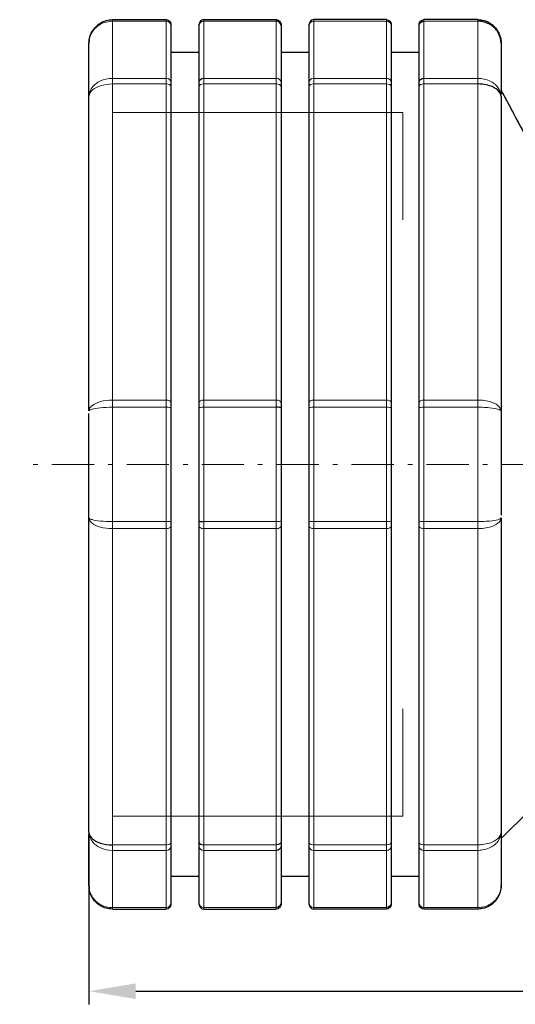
# Model space of a CAD drawing. Header units: millimetres. Extents: x 18 to 610, y -123 to 280.
# Tile 70 of 87: x 329 to 382, y 64 to 169. Entities that reach past the tile are written whole.
import ezdxf

# ---------------------------------------------------------------- set-up
doc = ezdxf.new("R2010")
doc.units = ezdxf.units.MM
doc.linetypes.add('CENTER', pattern=[8, 4.5, -1.5, 0.5, -1.5])
doc.linetypes.add('SOLID', pattern=[0])
doc.styles.add('Arial', font='Arial.ttf', dxfattribs={"height": 5})
doc.dimstyles.get("Standard").update_dxf_attribs({"dimtxt": 5, "dimasz": 5, "dimexe": 0.18, "dimexo": 0.0625, "dimgap": 0.09, "dimtad": 0, "dimtih": 1, "dimtoh": 1, "dimdec": 4, "dimzin": 0, "dimdsep": 46, "dimtxsty": 'Arial', "dimcen": 0.09, "dimadec": 0, "dimazin": 0, "dimtfac": 1, "dimtdec": 4, "dimtofl": 0, "dimtmove": 0, "dimatfit": 3, "dimfxl": 0, "dimtolj": 1, "dimtzin": 0, "dimarcsym": 0})

# ---------------------------------------------------------------- blocks, each defined once
blk = doc.blocks.new('*D9')
at = {"color": 0, "lineweight": -2}
for p, q in [((336.44, 82.49), (336.44, 64.11)), ((564.94, 82.49), (564.94, 64.11)), ((341.44, 65.51), (559.94, 65.51))]:
    blk.add_line(p, q, dxfattribs=at)
at = {"color": 0}
for points in [[(341.44, 66.35), (341.44, 64.68), (336.44, 65.51)], [(559.94, 64.68), (559.94, 66.35), (564.94, 65.51)]]:
    blk.add_solid(points, dxfattribs=at)
at = {"layer": 'Defpoints', "color": 0}
for p in [(336.44, 82.49), (564.94, 82.49), (564.94, 65.51)]:
    blk.add_point(p, dxfattribs=at)
at = {"color": 0, "lineweight": 9, "insert": (428.76, 70.57), "char_height": 5, "attachment_point": 5, "style": 'Arial'}
blk.add_mtext('\\A1;228.5', dxfattribs=at)
blk = doc.blocks.new('BlockOfViews_5')
at = {"linetype": 'SOLID', "lineweight": 30}
for p, q in [((338.94, 169.29, 14.98), (344.69, 169.29, 14.98)), ((345.19, 168.79, 15.07), (345.19, 168.78, 15.08)), ((348.69, 169.29, 14.98), (356.44, 169.29, 14.98)), ((356.94, 168.79, 15.07), (356.94, 168.78, 15.08)), ((368.19, 169.29, 14.98), (360.44, 169.29, 14.98)), ((368.69, 168.79, 15.07), (368.69, 168.78, 15.08)), ((377.94, 169.29, 14.98), (372.19, 169.29, 14.98)), ((336.44, 166.79, 14.88), (336.44, 166.79, 14.88)), ((336.45, 167.02, 14.93), (336.46, 167.12, 15.01)), ((336.45, 167.02, 14.93), (336.45, 167.03, 14.89)), ((336.45, 167.03, 14.89), (336.45, 167.02, 14.93)), ((336.45, 166.99, 14.92), (336.45, 167.02, 14.93)), ((380.43, 167.02, 14.89), (380.43, 167.03, 14.89)), ((380.43, 167.03, 14.89), (380.43, 167.02, 14.89)), ((380.43, 166.99, 14.89), (380.43, 167.02, 14.89)), ((380.43, 167.02, 14.89), (380.43, 166.99, 14.89)), ((380.44, 166.79, 14.88), (380.44, 166.79, 14.88)), ((348.19, 165.79, -4.51), (345.19, 165.79, -4.51)), ((359.94, 165.79, -4.51), (356.94, 165.79, -4.51)), ((371.69, 165.79, -4.51), (368.69, 165.79, -4.51)), ((345.19, 162.17, 26.45), (345.19, 128.4, 45.94)), ((348.19, 128.4, 45.94), (348.19, 162.17, 26.45)), ((356.94, 162.17, 26.45), (356.94, 128.4, 45.94)), ((359.94, 128.4, 45.94), (359.94, 162.17, 26.45)), ((368.69, 162.17, 26.45), (368.69, 128.4, 45.94)), ((371.69, 128.4, 45.94), (371.69, 162.17, 26.45)), ((336.44, 127.49, 44.16), (336.44, 161.08, 24.77)), ((380.44, 161.08, 24.77), (380.44, 127.49, 44.16)), ((336.44, 82.49, 24.77), (336.44, 116.08, 44.16)), ((380.44, 116.08, 44.16), (380.44, 82.49, 24.77)), ((345.19, 115.17, 45.94), (345.19, 81.4, 26.45)), ((348.19, 81.4, 26.45), (348.19, 115.17, 45.94)), ((356.94, 115.17, 45.94), (356.94, 81.4, 26.45)), ((359.94, 81.4, 26.45), (359.94, 115.17, 45.94)), ((368.69, 115.17, 45.94), (368.69, 81.4, 26.45)), ((371.69, 81.4, 26.45), (371.69, 115.17, 45.94)), ((380.44, 81.81, -3.18), (383.43, 84.79, -4.51)), ((336.44, 76.78, 14.88), (336.44, 76.79, 14.88)), ((345.19, 77.81, -3.06), (348.19, 77.81, -3.06)), ((356.94, 77.81, -3.06), (359.94, 77.81, -3.06)), ((368.69, 77.81, -3.06), (371.69, 77.81, -3.06)), ((380.44, 76.79, 14.88), (380.44, 76.78, 14.88)), ((336.45, 76.55, 14.93), (336.45, 76.58, 14.92)), ((336.46, 76.45, 15.01), (336.45, 76.55, 14.93)), ((336.45, 76.54, 14.89), (336.45, 76.55, 14.93)), ((336.45, 76.55, 14.93), (336.45, 76.54, 14.89)), ((380.43, 76.58, 14.92), (380.43, 76.55, 14.93)), ((380.43, 76.55, 14.93), (380.43, 76.58, 14.92)), ((380.43, 76.54, 14.89), (380.43, 76.55, 14.93)), ((380.43, 76.55, 14.93), (380.43, 76.54, 14.89)), ((348.19, 74.79, 15.08), (348.19, 74.76, 15.19)), ((348.19, 74.78, 15.07), (348.19, 74.79, 15.08)), ((348.19, 74.76, 15.19), (348.19, 74.71, 14.98)), ((359.94, 74.79, 15.08), (359.94, 74.76, 15.19)), ((359.94, 74.78, 15.07), (359.94, 74.79, 15.08)), ((359.94, 74.76, 15.19), (359.94, 74.71, 14.98)), ((371.69, 74.78, 15.07), (371.69, 74.79, 15.08)), ((338.94, 74.29, 14.98), (344.69, 74.29, 14.98)), ((348.69, 74.29, 14.98), (356.44, 74.29, 14.98)), ((368.19, 74.29, 14.98), (360.44, 74.29, 14.98)), ((377.94, 74.29, 14.98), (372.19, 74.29, 14.98))]:
    blk.add_line(p, q, dxfattribs=at)
at = {"color": 196, "linetype": 'SOLID', "lineweight": 9}
for p, q in [((338.94, 169.12, 15.77), (344.69, 169.12, 15.77)), ((348.69, 169.12, 15.77), (356.44, 169.12, 15.77)), ((368.19, 169.12, 15.77), (360.44, 169.12, 15.77)), ((377.94, 169.12, 15.77), (372.19, 169.12, 15.77)), ((338.94, 163.02, 26.35), (344.69, 163.02, 26.35)), ((348.69, 163.02, 26.35), (356.44, 163.02, 26.35)), ((368.19, 163.02, 26.35), (360.44, 163.02, 26.35)), ((377.94, 163.02, 26.35), (372.19, 163.02, 26.35)), ((338.94, 162.42, 26.88), (338.94, 128.65, 46.37)), ((338.94, 162.42, 26.88), (344.69, 162.42, 26.88)), ((344.69, 128.65, 46.37), (344.69, 162.42, 26.88)), ((348.69, 162.42, 26.88), (348.69, 128.65, 46.37)), ((348.69, 162.42, 26.88), (356.44, 162.42, 26.88)), ((356.44, 128.65, 46.37), (356.44, 162.42, 26.88)), ((368.19, 162.42, 26.88), (360.44, 162.42, 26.88)), ((360.44, 162.42, 26.88), (360.44, 128.65, 46.37)), ((368.19, 128.65, 46.37), (368.19, 162.42, 26.88)), ((377.94, 162.42, 26.88), (372.19, 162.42, 26.88)), ((372.19, 162.42, 26.88), (372.19, 128.65, 46.37)), ((377.94, 128.65, 46.37), (377.94, 162.42, 26.88)), ((338.94, 128.65, 46.37), (344.69, 128.65, 46.37)), ((348.69, 128.65, 46.37), (356.44, 128.65, 46.37)), ((368.19, 128.65, 46.37), (360.44, 128.65, 46.37)), ((377.94, 128.65, 46.37), (372.19, 128.65, 46.37)), ((338.94, 127.89, 46.63), (344.69, 127.89, 46.63)), ((348.69, 127.89, 46.63), (356.44, 127.89, 46.63)), ((368.19, 127.89, 46.63), (360.44, 127.89, 46.63)), ((377.94, 127.89, 46.63), (372.19, 127.89, 46.63)), ((338.94, 115.68, 46.63), (344.69, 115.68, 46.63)), ((338.94, 114.92, 46.37), (338.94, 81.15, 26.88)), ((338.94, 114.92, 46.37), (344.69, 114.92, 46.37)), ((344.69, 81.15, 26.88), (344.69, 114.92, 46.37)), ((348.69, 115.68, 46.63), (356.44, 115.68, 46.63)), ((348.69, 114.92, 46.37), (348.69, 81.15, 26.88)), ((348.69, 114.92, 46.37), (356.44, 114.92, 46.37)), ((356.44, 81.15, 26.88), (356.44, 114.92, 46.37)), ((368.19, 115.68, 46.63), (360.44, 115.68, 46.63)), ((368.19, 114.92, 46.37), (360.44, 114.92, 46.37)), ((360.44, 114.92, 46.37), (360.44, 81.15, 26.88)), ((368.19, 81.15, 26.88), (368.19, 114.92, 46.37)), ((377.94, 115.68, 46.63), (372.19, 115.68, 46.63)), ((372.19, 114.92, 46.37), (372.19, 81.15, 26.88)), ((377.94, 114.92, 46.37), (372.19, 114.92, 46.37)), ((377.94, 81.15, 26.88), (377.94, 114.92, 46.37)), ((338.94, 81.15, 26.88), (344.69, 81.15, 26.88)), ((348.69, 81.15, 26.88), (356.44, 81.15, 26.88)), ((368.19, 81.15, 26.88), (360.44, 81.15, 26.88)), ((377.94, 81.15, 26.88), (372.19, 81.15, 26.88)), ((338.94, 80.55, 26.35), (344.69, 80.55, 26.35)), ((348.69, 80.55, 26.35), (356.44, 80.55, 26.35)), ((368.19, 80.55, 26.35), (360.44, 80.55, 26.35)), ((377.94, 80.55, 26.35), (372.19, 80.55, 26.35)), ((338.94, 74.45, 15.77), (344.69, 74.45, 15.77)), ((348.69, 74.45, 15.77), (356.44, 74.45, 15.77)), ((368.19, 74.45, 15.77), (360.44, 74.45, 15.77)), ((377.94, 74.45, 15.77), (372.19, 74.45, 15.77))]:
    blk.add_line(p, q, dxfattribs=at)
at = {"linetype": 'SOLID', "lineweight": 9}
for p, q in [((338.94, 159.38, 30.88), (369.94, 159.38, 30.88)), ((369.94, 159.38, 30.88), (369.94, 147.91, 30.88)), ((369.94, 95.68, 30.88), (369.94, 84.2, 30.88)), ((338.94, 84.2, 30.88), (369.94, 84.2, 30.88))]:
    blk.add_line(p, q, dxfattribs=at)
at = {"color": 6, "linetype": 'CENTER', "lineweight": 9}
blk.add_lwpolyline([(568.98, 121.79), (329.04, 121.79)], dxfattribs=at)
at = {"linetype": 'SOLID', "lineweight": 30}
for points in [[(345.19, 168.78, 15.08), (345.19, 168.81, 15.19), (345.18, 168.86, 14.98)], [(356.94, 168.78, 15.08), (356.94, 168.81, 15.19), (356.93, 168.86, 14.98)], [(368.69, 168.78, 15.08), (368.69, 168.81, 15.19), (368.68, 168.86, 14.98)], [(380.42, 167.07, 14.99), (380.43, 167.02, 14.93), (380.43, 166.99, 14.92)], [(371.69, 74.79, 15.08), (371.69, 74.76, 15.19), (371.69, 74.71, 14.98)]]:
    blk.add_polyline3d(points, dxfattribs=at)
at = {"color": 196, "linetype": 'SOLID', "lineweight": 9, "extrusion": (1, 0, 0)}
for centre, radius, start, end in [((167.29, 14.98, 338.94), 2, 0, 23.1918), ((121.79, -4.51, 338.94), 51.5, 23.1918, 36.8082), ((167.29, 14.98, 348.69), 2, 360, 23.1918), ((121.79, -4.51, 348.69), 51.5, 23.1918, 36.8082), ((167.29, 14.98, 360.44), 2, 360, 23.1918), ((121.79, -4.51, 360.44), 51.5, 23.1918, 36.8082), ((167.29, 14.98, 372.19), 2, 360, 23.1918), ((121.79, -4.51, 372.19), 51.5, 23.1918, 36.8082), ((161.42, 25.15, 348.69), 2, 36.8082, 60), ((161.42, 25.15, 360.44), 2, 36.8082, 60), ((161.42, 25.15, 372.19), 2, 36.8082, 60), ((127.65, 44.64, 348.69), 2, 60, 83.1918), ((127.65, 44.64, 360.44), 2, 60, 83.1918), ((127.65, 44.64, 372.19), 2, 60, 83.1918), ((121.79, -4.51, 338.94), 51.5, 83.1918, 96.8082), ((121.79, -4.51, 348.69), 51.5, 83.1918, 96.8082), ((121.79, -4.51, 360.44), 51.5, 83.1918, 96.8082), ((121.79, -4.51, 372.19), 51.5, 83.1918, 96.8082), ((115.92, 44.64, 348.69), 2, 96.8082, 120), ((115.92, 44.64, 360.44), 2, 96.8082, 120), ((115.92, 44.64, 372.19), 2, 96.8082, 120), ((82.15, 25.15, 348.69), 2, 120, 143.1918), ((82.15, 25.15, 360.44), 2, 120, 143.1918), ((82.15, 25.15, 372.19), 2, 120, 143.1918), ((121.79, -4.51, 338.94), 51.5, 143.1918, 156.8082), ((121.79, -4.51, 348.69), 51.5, 143.1918, 156.8082), ((121.79, -4.51, 360.44), 51.5, 143.1918, 156.8082), ((121.79, -4.51, 372.19), 51.5, 143.1918, 156.8082), ((76.29, 14.98, 338.94), 2, 156.8082, 180), ((76.29, 14.98, 348.69), 2, 156.8082, 180), ((76.29, 14.98, 360.44), 2, 156.8082, 180), ((76.29, 14.98, 372.19), 2, 156.8082, 180)]:
    blk.add_arc(centre, radius, start, end, dxfattribs=at)
at = {"linetype": 'SOLID', "lineweight": 30, "extrusion": (0, 0, -1)}
for centre, start, end in [((-344.69, 168.79, -14.98), 90, 180), ((-344.69, 74.79, -14.98), 180, 270), ((-356.44, 74.79, -14.98), 180, 270)]:
    blk.add_arc(centre, 0.5, start, end, dxfattribs=at)
at = {"color": 196, "linetype": 'SOLID', "lineweight": 9, "extrusion": (-1, 0, 0)}
for centre, radius, start, end in [((-167.29, 14.98, -344.69), 2, 156.8082, 180), ((-121.79, -4.51, -344.69), 51.5, 143.1918, 156.8082), ((-167.29, 14.98, -356.44), 2, 156.8082, 180), ((-121.79, -4.51, -356.44), 51.5, 143.1918, 156.8082), ((-167.29, 14.98, -368.19), 2, 156.8082, 180), ((-121.79, -4.51, -368.19), 51.5, 143.1918, 156.8082), ((-167.29, 14.98, -377.94), 2, 156.8082, 180), ((-121.79, -4.51, -377.94), 51.5, 143.1918, 156.8082), ((-161.42, 25.15, -344.69), 2, 120, 143.1918), ((-161.42, 25.15, -356.44), 2, 120, 143.1918), ((-161.42, 25.15, -368.19), 2, 120, 143.1918), ((-127.65, 44.64, -344.69), 2, 96.8082, 120), ((-127.65, 44.64, -356.44), 2, 96.8082, 120), ((-127.65, 44.64, -368.19), 2, 96.8082, 120), ((-121.79, -4.51, -344.69), 51.5, 83.1918, 96.8082), ((-121.79, -4.51, -356.44), 51.5, 83.1918, 96.8082), ((-121.79, -4.51, -368.19), 51.5, 83.1918, 96.8082), ((-121.79, -4.51, -377.94), 51.5, 83.1918, 96.8082), ((-115.92, 44.64, -344.69), 2, 60, 83.1918), ((-115.92, 44.64, -356.44), 2, 60, 83.1918), ((-115.92, 44.64, -368.19), 2, 60, 83.1918), ((-82.15, 25.15, -344.69), 2, 36.8082, 60), ((-82.15, 25.15, -356.44), 2, 36.8082, 60), ((-82.15, 25.15, -368.19), 2, 36.8082, 60), ((-82.15, 25.15, -377.94), 2, 36.8082, 60), ((-121.79, -4.51, -344.69), 51.5, 23.1918, 36.8082), ((-121.79, -4.51, -356.44), 51.5, 23.1918, 36.8082), ((-121.79, -4.51, -368.19), 51.5, 23.1918, 36.8082), ((-121.79, -4.51, -377.94), 51.5, 23.1918, 36.8082), ((-76.29, 14.98, -344.69), 2, 360, 23.1918), ((-76.29, 14.98, -356.44), 2, 0, 23.1918), ((-76.29, 14.98, -368.19), 2, 360, 23.1918), ((-76.29, 14.98, -377.94), 2, 0, 23.1918)]:
    blk.add_arc(centre, radius, start, end, dxfattribs=at)
at = {"color": 196, "linetype": 'SOLID', "lineweight": 9, "extrusion": (0, 0.39381, -0.919192)}
for centre in [(-344.69, 161.17, 52.11), (-368.19, 161.17, 52.11)]:
    blk.add_arc(centre, 0.5, 90, 180, dxfattribs=at)
at = {"linetype": 'SOLID', "lineweight": 30, "extrusion": (1, 0, 0)}
for centre, radius, start, end in [((167.29, 14.98, 345.19), 1.5, 0, 23.1918), ((121.79, -4.51, 345.19), 51, 23.1918, 36.8082), ((167.29, 14.98, 356.94), 1.5, 360, 23.1918), ((121.79, -4.51, 356.94), 51, 23.1918, 36.8082), ((167.29, 14.98, 368.69), 1.5, 360, 23.1918), ((121.79, -4.51, 368.69), 51, 23.1918, 36.8082), ((121.79, -4.51, 380.44), 49, 23.3114, 36.1905), ((161.42, 25.15, 345.19), 1.5, 36.8082, 60), ((161.42, 25.15, 356.94), 1.5, 36.8082, 60), ((161.42, 25.15, 368.69), 1.5, 36.8082, 60), ((121.79, -4.51, 380.44), 49, 36.6667, 36.6886), ((127.65, 44.64, 345.19), 1.5, 60, 83.1918), ((127.65, 44.64, 356.94), 1.5, 60, 83.1918), ((127.65, 44.64, 368.69), 1.5, 60, 83.1918), ((121.79, -4.51, 345.19), 51, 83.1918, 96.8082), ((121.79, -4.51, 356.94), 51, 83.1918, 96.8082), ((121.79, -4.51, 368.69), 51, 83.1918, 96.8082), ((121.79, -4.51, 380.44), 49, 83.3114, 96.3664), ((115.92, 44.64, 345.19), 1.5, 96.8082, 120), ((115.92, 44.64, 356.94), 1.5, 96.8082, 120), ((115.92, 44.64, 368.69), 1.5, 96.8082, 120), ((121.79, -4.51, 380.44), 49, 143.3114, 156.6886), ((82.15, 25.15, 345.19), 1.5, 120, 143.1918), ((82.15, 25.15, 356.94), 1.5, 120, 143.1918), ((82.15, 25.15, 368.69), 1.5, 120, 129.5959), ((82.15, 25.15, 368.69), 1.5, 131.5958, 143.1918), ((121.79, -4.51, 345.19), 51, 143.1918, 156.8082), ((121.79, -4.51, 356.94), 51, 143.1918, 156.8082), ((121.79, -4.51, 368.69), 51, 143.1918, 156.8082), ((76.29, 14.98, 345.19), 1.5, 156.8082, 180), ((76.29, 14.98, 356.94), 1.5, 156.8082, 180), ((76.29, 14.98, 368.69), 1.5, 156.8082, 180)]:
    blk.add_arc(centre, radius, start, end, dxfattribs=at)
at = {"linetype": 'SOLID', "lineweight": 30}
for centre, start, end in [((348.69, 168.79, 14.98), 90, 180), ((360.44, 168.79, 14.98), 90, 180), ((348.69, 74.79, 14.98), 180, 270), ((360.44, 74.79, 14.98), 180, 270)]:
    blk.add_arc(centre, 0.5, start, end, dxfattribs=at)
at = {"color": 196, "linetype": 'SOLID', "lineweight": 9, "extrusion": (0, -0.39381, 0.919192)}
for centre in [(348.69, 161.17, -52.11), (360.44, 161.17, -52.11)]:
    blk.add_arc(centre, 0.5, 90, 180, dxfattribs=at)
at = {"linetype": 'SOLID', "lineweight": 30, "extrusion": (-1, 0, 0)}
for centre, radius, start, end in [((-167.29, 14.98, -348.19), 1.5, 156.8082, 180), ((-121.79, -4.51, -348.19), 51, 143.1918, 156.8082), ((-167.29, 14.98, -359.94), 1.5, 156.8082, 180), ((-121.79, -4.51, -359.94), 51, 143.1918, 156.8082), ((-167.29, 14.98, -371.69), 1.5, 156.8082, 180), ((-121.79, -4.51, -371.69), 51, 143.1918, 156.8082), ((-121.79, -4.51, -336.44), 49, 143.3114, 156.6886), ((-161.42, 25.15, -348.19), 1.5, 120, 143.1918), ((-161.42, 25.15, -359.94), 1.5, 120, 143.1918), ((-161.42, 25.15, -371.69), 1.5, 120, 143.1918), ((-127.65, 44.64, -348.19), 1.5, 96.8082, 120), ((-127.65, 44.64, -359.94), 1.5, 96.8082, 120), ((-127.65, 44.64, -371.69), 1.5, 96.8082, 120), ((-121.79, -4.51, -348.19), 51, 83.1918, 96.8082), ((-121.79, -4.51, -359.94), 51, 83.1918, 96.8082), ((-121.79, -4.51, -371.69), 51, 83.1918, 96.8082), ((-121.79, -4.51, -336.44), 49, 83.3114, 96.3664), ((-115.92, 44.64, -348.19), 1.5, 60, 83.1918), ((-115.92, 44.64, -359.94), 1.5, 60, 83.1918), ((-115.92, 44.64, -371.69), 1.5, 60, 83.1918), ((-121.79, -4.51, -336.44), 49, 36.6667, 36.6886), ((-121.79, -4.51, -336.44), 49, 23.3114, 36.1905), ((-82.15, 25.15, -348.19), 1.5, 36.8082, 60), ((-82.15, 25.15, -359.94), 1.5, 36.8082, 60), ((-82.15, 25.15, -371.69), 1.5, 36.8082, 60), ((-121.79, -4.51, -348.19), 51, 23.1918, 36.8082), ((-121.79, -4.51, -359.94), 51, 23.1918, 36.8082), ((-121.79, -4.51, -371.69), 51, 23.1918, 36.8082), ((-76.29, 14.98, -348.19), 1.5, 360, 23.1918), ((-76.29, 14.98, -359.94), 1.5, 360, 23.1918), ((-76.29, 14.98, -371.69), 1.5, 360, 23.1918)]:
    blk.add_arc(centre, radius, start, end, dxfattribs=at)
at = {"linetype": 'SOLID', "lineweight": 30, "extrusion": (0, -2.13163e-14, -1)}
for centre, start, end in [((-356.44, 168.79, -14.98), 90, 180), ((-368.19, 168.79, -14.98), 90, 180), ((-372.19, 168.79, -14.98), 0, 90)]:
    blk.add_arc(centre, 0.5, start, end, dxfattribs=at)
at = {"linetype": 'SOLID', "lineweight": 30, "extrusion": (0, -0.39381, 0.919192)}
blk.add_arc((356.44, 161.17, -52.11), 0.5, 0, 90, dxfattribs=at)
at = {"linetype": 'SOLID', "lineweight": 30, "extrusion": (0, 0.39381, -0.919192)}
blk.add_arc((-372.19, 161.17, 52.11), 0.5, 0, 90, dxfattribs=at)
at = {"color": 196, "linetype": 'SOLID', "lineweight": 9, "extrusion": (1, 6.14206e-14, 9.58131e-14)}
blk.add_arc((161.42, 25.15, 338.94), 2, 36.8082, 60, dxfattribs=at)
at = {"color": 196, "linetype": 'SOLID', "lineweight": 9, "extrusion": (0, 0.599139, -0.800645)}
for centre in [(-344.69, 145.81, 76.58), (-368.19, 145.81, 76.58)]:
    blk.add_arc(centre, 0.5, 90, 180, dxfattribs=at)
at = {"linetype": 'SOLID', "lineweight": 30, "extrusion": (0, 0.599139, -0.800645)}
for centre in [(-348.69, 145.81, 76.58), (-372.19, 145.81, 76.58)]:
    blk.add_arc(centre, 0.5, 0, 90, dxfattribs=at)
at = {"color": 196, "linetype": 'SOLID', "lineweight": 9, "extrusion": (0, -0.599139, 0.800645)}
for centre, start, end in [((356.44, 145.81, -76.58), 0, 90), ((360.44, 145.81, -76.58), 90, 180)]:
    blk.add_arc(centre, 0.5, start, end, dxfattribs=at)
at = {"color": 196, "linetype": 'SOLID', "lineweight": 9, "extrusion": (-1, 2.16203e-14, -2.88917e-14)}
blk.add_arc((-161.42, 25.15, -377.94), 2, 120, 143.1918, dxfattribs=at)
at = {"color": 196, "linetype": 'SOLID', "lineweight": 9, "extrusion": (0, 0.866025, -0.5)}
for centre, start, end in [((-344.69, 103.99, 127.22), 90, 180), ((-348.69, 103.99, 127.22), 0, 90), ((-368.19, 103.99, 127.22), 90, 180), ((-348.69, 103.99, 88.23), 0, 90), ((-368.19, 103.99, 88.23), 90, 180)]:
    blk.add_arc(centre, 0.5, start, end, dxfattribs=at)
at = {"color": 196, "linetype": 'SOLID', "lineweight": 9, "extrusion": (0, -0.866025, 0.5)}
for centre, start, end in [((356.44, 103.99, -127.22), 0, 90), ((360.44, 103.99, -127.22), 90, 180), ((372.19, 103.99, -127.22), 90, 180), ((344.69, 103.99, -88.23), 0, 90), ((356.44, 103.99, -88.23), 0, 90), ((360.44, 103.99, -88.23), 90, 180), ((372.19, 103.99, -88.23), 90, 180)]:
    blk.add_arc(centre, 0.5, start, end, dxfattribs=at)
at = {"linetype": 'SOLID', "lineweight": 30, "extrusion": (0.054926, -0.102449, 0.993221)}
blk.add_arc((411.23, -37.41, 1.74), 0.5, 0, 16.8783, dxfattribs=at)
at = {"color": 196, "linetype": 'SOLID', "lineweight": 9, "extrusion": (1, -1.79156e-14, 2.13891e-15)}
blk.add_arc((127.65, 44.64, 338.94), 2, 60, 83.1918, dxfattribs=at)
at = {"color": 196, "linetype": 'SOLID', "lineweight": 9, "extrusion": (-1, 4.53961e-14, 8.04509e-14)}
blk.add_arc((-127.65, 44.64, -377.94), 2, 96.8082, 120, dxfattribs=at)
at = {"color": 196, "linetype": 'SOLID', "lineweight": 9, "extrusion": (0, -0.992948, 0.118547)}
for centre, start, end in [((344.69, 60.96, -121.46), 0, 90), ((360.44, 60.96, -121.46), 90, 180), ((372.19, 60.96, -121.46), 90, 180)]:
    blk.add_arc(centre, 0.5, start, end, dxfattribs=at)
at = {"color": 196, "linetype": 'SOLID', "lineweight": 9, "extrusion": (0, 0.992948, -0.118547)}
for centre, start, end in [((-348.69, 60.96, 121.46), 0, 90), ((-368.19, 60.96, 121.46), 90, 180)]:
    blk.add_arc(centre, 0.5, start, end, dxfattribs=at)
at = {"linetype": 'SOLID', "lineweight": 30, "extrusion": (0, -0.992948, 0.118547)}
blk.add_arc((356.44, 60.96, -121.46), 0.5, 0, 90, dxfattribs=at)
at = {"color": 196, "linetype": 'SOLID', "lineweight": 9, "extrusion": (0, -0.992948, -0.118547)}
for centre, start, end in [((344.69, 32.08, -120.39), 0, 90), ((356.44, 32.08, -120.39), 0, 90), ((360.44, 32.08, -120.39), 90, 180), ((372.19, 32.08, -120.39), 90, 180)]:
    blk.add_arc(centre, 0.5, start, end, dxfattribs=at)
at = {"linetype": 'SOLID', "lineweight": 30, "extrusion": (0, 0.992948, 0.118547)}
blk.add_arc((-348.69, 32.08, 120.39), 0.5, 0, 90, dxfattribs=at)
at = {"color": 196, "linetype": 'SOLID', "lineweight": 9, "extrusion": (0, 0.992948, 0.118547)}
blk.add_arc((-368.19, 32.08, 120.39), 0.5, 90, 180, dxfattribs=at)
at = {"color": 196, "linetype": 'SOLID', "lineweight": 9, "extrusion": (1, 1.79156e-14, 2.13891e-15)}
blk.add_arc((115.92, 44.64, 338.94), 2, 96.8082, 120, dxfattribs=at)
at = {"color": 196, "linetype": 'SOLID', "lineweight": 9, "extrusion": (0, -0.866025, -0.5)}
for centre, start, end in [((344.69, -17.8, -122.71), 0, 90), ((356.44, -17.8, -122.71), 0, 90), ((360.44, -17.8, -122.71), 90, 180), ((372.19, -17.8, -122.71), 90, 180), ((344.69, -17.8, -83.72), 0, 90), ((360.44, -17.8, -83.72), 90, 180)]:
    blk.add_arc(centre, 0.5, start, end, dxfattribs=at)
at = {"color": 196, "linetype": 'SOLID', "lineweight": 9, "extrusion": (-3.07674e-15, 0.866025, 0.5)}
blk.add_arc((-348.69, -17.8, 122.71), 0.5, 0, 90, dxfattribs=at)
at = {"color": 196, "linetype": 'SOLID', "lineweight": 9, "extrusion": (1.2307e-14, 0.866025, 0.5)}
blk.add_arc((-368.19, -17.8, 122.71), 0.5, 90, 180, dxfattribs=at)
at = {"color": 196, "linetype": 'SOLID', "lineweight": 9, "extrusion": (-1, 1.79156e-14, 2.13891e-15)}
blk.add_arc((-115.92, 44.64, -377.94), 2, 60, 83.1918, dxfattribs=at)
at = {"color": 196, "linetype": 'SOLID', "lineweight": 9, "extrusion": (1, 6.85947e-14, -5.06479e-14)}
blk.add_arc((82.15, 25.15, 338.94), 2, 120, 143.1918, dxfattribs=at)
at = {"linetype": 'SOLID', "lineweight": 30, "extrusion": (0, 0.866025, 0.5)}
blk.add_arc((-348.69, -17.8, 83.72), 0.5, 0, 90, dxfattribs=at)
at = {"linetype": 'SOLID', "lineweight": 30, "extrusion": (3.17193e-14, -0.866025, -0.5)}
blk.add_arc((356.44, -17.8, -83.72), 0.5, 0, 90, dxfattribs=at)
at = {"color": 196, "linetype": 'SOLID', "lineweight": 9, "extrusion": (0, 0.866025, 0.5)}
blk.add_arc((-368.19, -17.8, 83.72), 0.5, 90, 180, dxfattribs=at)
at = {"color": 196, "linetype": 'SOLID', "lineweight": 9, "extrusion": (-1.2307e-14, -0.866025, -0.5)}
blk.add_arc((372.19, -17.8, -83.72), 0.5, 90, 180, dxfattribs=at)
at = {"color": 196, "linetype": 'SOLID', "lineweight": 9, "extrusion": (0, -0.599139, -0.800645)}
for centre, start, end in [((344.69, -49.21, -69.36), 0, 90), ((360.44, -49.21, -69.36), 90, 180), ((372.19, -49.21, -69.36), 90, 180)]:
    blk.add_arc(centre, 0.5, start, end, dxfattribs=at)
at = {"color": 196, "linetype": 'SOLID', "lineweight": 9, "extrusion": (0, 0.599139, 0.800645)}
for centre, start, end in [((-348.69, -49.21, 69.36), 0, 90), ((-368.19, -49.21, 69.36), 90, 180)]:
    blk.add_arc(centre, 0.5, start, end, dxfattribs=at)
at = {"linetype": 'SOLID', "lineweight": 30, "extrusion": (0, -0.599139, -0.800645)}
blk.add_arc((356.44, -49.21, -69.36), 0.5, 0, 90, dxfattribs=at)
at = {"color": 196, "linetype": 'SOLID', "lineweight": 9, "extrusion": (0, -0.39381, -0.919192)}
for centre, start, end in [((344.69, -62.72, -43.81), 0, 90), ((360.44, -62.72, -43.81), 90, 180), ((372.19, -62.72, -43.81), 90, 180)]:
    blk.add_arc(centre, 0.5, start, end, dxfattribs=at)
at = {"color": 196, "linetype": 'SOLID', "lineweight": 9, "extrusion": (0, 0.39381, 0.919192)}
blk.add_arc((-348.69, -62.72, 43.81), 0.5, 0, 90, dxfattribs=at)
at = {"linetype": 'SOLID', "lineweight": 30, "extrusion": (0, -0.39381, -0.919192)}
for centre in [(356.44, -62.72, -43.81), (368.19, -62.72, -43.81)]:
    blk.add_arc(centre, 0.5, 0, 90, dxfattribs=at)
at = {"linetype": 'SOLID', "lineweight": 30, "extrusion": (0, 1.42109e-14, -1)}
blk.add_arc((-368.19, 74.79, -14.98), 0.5, 180, 270, dxfattribs=at)
at = {"linetype": 'SOLID', "lineweight": 30, "extrusion": (0, 2.13163e-14, -1)}
blk.add_arc((-372.19, 74.79, -14.98), 0.5, 270, 0, dxfattribs=at)
at = {"linetype": 'SOLID', "lineweight": 30}
for points, knots in [([(336.44, 166.79, 14.88), (336.44, 166.95, 14.89), (336.45, 167.12, 14.89), (336.54, 167.54, 14.91), (336.63, 167.79, 14.92), (336.98, 168.39, 14.95), (337.29, 168.71, 14.96), (338.04, 169.16, 14.98), (338.49, 169.29, 14.98), (338.94, 169.29, 14.98)], [-0.0022168, -0.0022168, -0.0022168, -0.0022168, 0.0990225, 0.0990225, 0.2610052, 0.2610052, 0.5201777, 0.5201777, 0.7874492, 0.7874492, 0.7874492, 0.7874492]), ([(377.94, 169.29, 14.98), (378.11, 169.29, 14.98), (378.28, 169.27, 14.98), (378.71, 169.18, 14.98), (378.96, 169.08, 14.98), (379.57, 168.73, 14.96), (379.89, 168.41, 14.95), (380.32, 167.66, 14.92), (380.44, 167.23, 14.9), (380.44, 166.79, 14.88), (380.44, 166.79, 14.88), (380.44, 166.79, 14.88)], [0, 0, 0, 0, 0.1012392, 0.1012392, 0.263222, 0.263222, 0.5223944, 0.5223944, 0.7874489, 0.7874489, 0.789666, 0.789666, 0.789666, 0.789666]), ([(380.44, 166.79, 14.88), (380.44, 166.79, 14.88), (380.44, 166.79, 14.88), (380.44, 167.2, 15.04), (380.32, 167.6, 15.19), (379.89, 168.31, 15.46), (379.57, 168.6, 15.57), (378.96, 168.93, 15.7), (378.71, 169.02, 15.73), (378.28, 169.11, 15.77), (378.11, 169.12, 15.77), (377.94, 169.12, 15.77)], [-0.789666, -0.789666, -0.789666, -0.789666, -0.7874489, -0.7874489, -0.5223944, -0.5223944, -0.263222, -0.263222, -0.1012392, -0.1012392, 0, 0, 0, 0]), ([(380.44, 161.08, 24.77), (380.44, 161.08, 24.77), (380.44, 161.09, 24.78), (380.43, 161.32, 25.15), (380.32, 161.55, 25.51), (379.89, 161.95, 26.14), (379.57, 162.12, 26.41), (378.96, 162.31, 26.71), (378.71, 162.36, 26.79), (378.28, 162.41, 26.86), (378.11, 162.42, 26.88), (377.94, 162.42, 26.88)], [-0.0041209, -0.0041209, -0.0041209, -0.0041209, 0, 0, 0.2631539, 0.2631539, 0.5223296, 0.5223296, 0.6843143, 0.6843143, 0.7855548, 0.7855548, 0.7855548, 0.7855548]), ([(380.44, 161.78, -4.51), (380.44, 161.78, -4.51), (380.44, 161.78, -4.52), (380.44, 161.77, -4.6), (380.44, 161.77, -4.67), (380.45, 161.76, -4.75)], [-0.0128412, -0.0128412, -0.0128412, -0.0128412, 0, 0, 0.2247878, 0.2247878, 0.2247878, 0.2247878]), ([(380.52, 161.62, -2.62), (380.52, 161.63, -2.7), (380.52, 161.63, -2.78), (380.5, 161.65, -2.99), (380.5, 161.67, -3.12), (380.48, 161.7, -3.45), (380.47, 161.72, -3.66), (380.45, 161.75, -4.08), (380.45, 161.76, -4.29), (380.44, 161.78, -4.5), (380.44, 161.78, -4.51), (380.44, 161.78, -4.51)], [24.402036, 24.402036, 24.402036, 24.402036, 24.645758, 24.645758, 25.035714, 25.035714, 25.659643, 25.659643, 26.290229, 26.290229, 26.30307, 26.30307, 26.30307, 26.30307]), ([(386.19, 151.05, 13.15), (385.44, 152.45, 12.29), (384.75, 153.74, 11.31), (382.97, 157.06, 8.27), (382.05, 158.77, 5.96), (381.04, 160.65, 1.9), (380.77, 161.16, 0.28), (380.58, 161.52, -1.79), (380.55, 161.57, -2.2), (380.52, 161.62, -2.62)], [-0.9431502, -0.9431502, -0.9431502, -0.9431502, -0.7426446, -0.7426446, -0.3742007, -0.3742007, -0.1439234, -0.1439234, -0.0868526, -0.0868526, -0.0868526, -0.0868526]), ([(336.44, 82.49, 24.77), (336.44, 82.4, 24.91), (336.45, 82.32, 25.05), (336.54, 82.09, 25.4), (336.63, 81.95, 25.62), (336.98, 81.63, 26.13), (337.29, 81.46, 26.39), (338.04, 81.22, 26.78), (338.49, 81.15, 26.88), (338.94, 81.15, 26.88)], [-0.0021548, -0.0021548, -0.0021548, -0.0021548, 0.0990844, 0.0990844, 0.2610671, 0.2610671, 0.5202395, 0.5202395, 0.7875109, 0.7875109, 0.7875109, 0.7875109]), ([(338.94, 74.29, 14.98), (338.49, 74.29, 14.98), (338.04, 74.41, 14.98), (337.29, 74.86, 14.96), (336.98, 75.18, 14.95), (336.63, 75.78, 14.92), (336.54, 76.03, 14.91), (336.45, 76.45, 14.89), (336.44, 76.62, 14.89), (336.44, 76.79, 14.88)], [0, 0, 0, 0, 0.2672752, 0.2672752, 0.5264511, 0.5264511, 0.6884361, 0.6884361, 0.7896767, 0.7896767, 0.7896767, 0.7896767]), ([(380.44, 76.79, 14.88), (380.44, 76.78, 14.88), (380.44, 76.77, 14.88), (380.43, 76.34, 14.9), (380.32, 75.91, 14.92), (379.89, 75.16, 14.95), (379.57, 74.85, 14.96), (378.96, 74.49, 14.98), (378.71, 74.39, 14.98), (378.28, 74.3, 14.98), (378.11, 74.29, 14.98), (377.94, 74.29, 14.98)], [-0.0043026, -0.0043026, -0.0043026, -0.0043026, 0, 0, 0.2629726, 0.2629726, 0.5221486, 0.5221486, 0.6841335, 0.6841335, 0.7853741, 0.7853741, 0.7853741, 0.7853741]), ([(380.43, 76.56, 14.97), (380.43, 76.63, 14.94), (380.44, 76.7, 14.91), (380.44, 76.77, 14.89), (380.44, 76.78, 14.88), (380.44, 76.79, 14.88)], [-0.04498209, -0.04498209, -0.04498209, -0.04498209, 0, 0, 0.00430255, 0.00430255, 0.00430255, 0.00430255])]:
    blk.add_open_spline(points, degree=3, knots=knots, dxfattribs=at)
at = {"color": 196, "linetype": 'SOLID', "lineweight": 9}
for points, knots in [([(338.94, 169.12, 15.77), (338.49, 169.12, 15.77), (338.04, 169.01, 15.73), (337.29, 168.59, 15.57), (336.98, 168.29, 15.46), (336.63, 167.72, 15.24), (336.54, 167.49, 15.15), (336.48, 167.21, 15.04), (336.47, 167.17, 15.03), (336.46, 167.12, 15.01)], [-0.7874492, -0.7874492, -0.7874492, -0.7874492, -0.5201777, -0.5201777, -0.2610052, -0.2610052, -0.0990225, -0.0990225, -0.0718155, -0.0718155, -0.0718155, -0.0718155]), ([(336.44, 161.08, 24.77), (336.44, 161.21, 24.87), (336.45, 161.34, 24.97), (336.54, 161.66, 25.24), (336.63, 161.86, 25.4), (336.98, 162.33, 25.78), (337.29, 162.57, 25.98), (338.04, 162.92, 26.27), (338.49, 163.02, 26.35), (338.94, 163.02, 26.35)], [-0.7896757, -0.7896757, -0.7896757, -0.7896757, -0.6884353, -0.6884353, -0.5264505, -0.5264505, -0.2672749, -0.2672749, 0, 0, 0, 0]), ([(377.94, 163.02, 26.35), (378.11, 163.02, 26.35), (378.28, 163.01, 26.33), (378.71, 162.94, 26.28), (378.96, 162.86, 26.22), (379.57, 162.58, 25.99), (379.89, 162.34, 25.79), (380.32, 161.76, 25.32), (380.43, 161.43, 25.05), (380.44, 161.09, 24.77), (380.44, 161.08, 24.77), (380.44, 161.08, 24.77)], [-0.7855548, -0.7855548, -0.7855548, -0.7855548, -0.6843143, -0.6843143, -0.5223296, -0.5223296, -0.2631539, -0.2631539, 0, 0, 0.0041209, 0.0041209, 0.0041209, 0.0041209]), ([(338.94, 162.42, 26.88), (338.49, 162.42, 26.88), (338.04, 162.35, 26.78), (337.29, 162.11, 26.39), (336.98, 161.94, 26.13), (336.63, 161.62, 25.62), (336.54, 161.48, 25.4), (336.45, 161.26, 25.05), (336.44, 161.17, 24.91), (336.44, 161.08, 24.77)], [0, 0, 0, 0, 0.2672749, 0.2672749, 0.5264505, 0.5264505, 0.6884353, 0.6884353, 0.7896757, 0.7896757, 0.7896757, 0.7896757]), ([(380.44, 161.73, -2.6), (380.46, 161.69, -2.18), (380.49, 161.63, -1.77), (380.68, 161.28, 0.32), (380.96, 160.76, 1.96), (381.97, 158.87, 6.05), (382.88, 157.15, 8.39), (384.66, 153.82, 11.47), (385.35, 152.52, 12.46), (386.1, 151.12, 13.33)], [0.0868526, 0.0868526, 0.0868526, 0.0868526, 0.1439234, 0.1439234, 0.3742007, 0.3742007, 0.7426446, 0.7426446, 0.9431502, 0.9431502, 0.9431502, 0.9431502]), ([(336.44, 127.49, 44.16), (336.44, 127.57, 44.3), (336.45, 127.65, 44.45), (336.54, 127.84, 44.82), (336.63, 127.96, 45.05), (336.98, 128.24, 45.58), (337.29, 128.39, 45.86), (338.04, 128.6, 46.26), (338.49, 128.65, 46.37), (338.94, 128.65, 46.37)], [-0.002007, -0.002007, -0.002007, -0.002007, 0.0992321, 0.0992321, 0.2612146, 0.2612146, 0.5203867, 0.5203867, 0.7876579, 0.7876579, 0.7876579, 0.7876579]), ([(377.94, 128.65, 46.37), (378.11, 128.65, 46.37), (378.28, 128.65, 46.36), (378.71, 128.6, 46.28), (378.96, 128.56, 46.19), (379.57, 128.39, 45.88), (379.89, 128.25, 45.6), (380.32, 127.9, 44.93), (380.44, 127.7, 44.55), (380.44, 127.5, 44.16), (380.44, 127.49, 44.16), (380.44, 127.49, 44.16)], [0, 0, 0, 0, 0.1012391, 0.1012391, 0.2632216, 0.2632216, 0.5223937, 0.5223937, 0.7876577, 0.7876577, 0.7896649, 0.7896649, 0.7896649, 0.7896649]), ([(338.94, 127.89, 46.63), (338.49, 127.89, 46.63), (338.04, 127.87, 46.51), (337.29, 127.8, 46.06), (336.98, 127.75, 45.75), (336.63, 127.65, 45.15), (336.54, 127.61, 44.9), (336.45, 127.54, 44.48), (336.44, 127.52, 44.32), (336.44, 127.49, 44.16)], [-0.7876579, -0.7876579, -0.7876579, -0.7876579, -0.5203867, -0.5203867, -0.2612146, -0.2612146, -0.0992321, -0.0992321, 0.002007, 0.002007, 0.002007, 0.002007]), ([(380.44, 127.49, 44.16), (380.44, 127.49, 44.16), (380.44, 127.49, 44.16), (380.44, 127.56, 44.59), (380.32, 127.63, 45.02), (379.89, 127.75, 45.76), (379.57, 127.8, 46.07), (378.96, 127.86, 46.42), (378.71, 127.87, 46.52), (378.28, 127.89, 46.61), (378.11, 127.89, 46.63), (377.94, 127.89, 46.63)], [-0.7896649, -0.7896649, -0.7896649, -0.7896649, -0.7876577, -0.7876577, -0.5223937, -0.5223937, -0.2632216, -0.2632216, -0.1012391, -0.1012391, 0, 0, 0, 0]), ([(338.94, 114.92, 46.37), (338.49, 114.92, 46.37), (338.04, 114.97, 46.26), (337.29, 115.18, 45.86), (336.98, 115.33, 45.58), (336.63, 115.61, 45.05), (336.54, 115.73, 44.82), (336.45, 115.92, 44.45), (336.44, 116, 44.3), (336.44, 116.08, 44.16)], [0, 0, 0, 0, 0.2672747, 0.2672747, 0.5264502, 0.5264502, 0.6884348, 0.6884348, 0.7896753, 0.7896753, 0.7896753, 0.7896753]), ([(336.44, 116.08, 44.16), (336.44, 116.05, 44.32), (336.45, 116.03, 44.48), (336.54, 115.96, 44.9), (336.63, 115.92, 45.15), (336.98, 115.82, 45.75), (337.29, 115.77, 46.06), (338.04, 115.7, 46.51), (338.49, 115.68, 46.63), (338.94, 115.68, 46.63)], [-0.7896753, -0.7896753, -0.7896753, -0.7896753, -0.6884348, -0.6884348, -0.5264502, -0.5264502, -0.2672747, -0.2672747, 0, 0, 0, 0]), ([(380.44, 116.08, 44.16), (380.44, 116.08, 44.16), (380.44, 116.07, 44.17), (380.43, 115.87, 44.56), (380.32, 115.67, 44.94), (379.89, 115.32, 45.6), (379.57, 115.18, 45.88), (378.96, 115.01, 46.19), (378.71, 114.97, 46.28), (378.28, 114.93, 46.36), (378.11, 114.92, 46.37), (377.94, 114.92, 46.37)], [-0.0040255, -0.0040255, -0.0040255, -0.0040255, 0, 0, 0.2632492, 0.2632492, 0.5224246, 0.5224246, 0.6844093, 0.6844093, 0.7856497, 0.7856497, 0.7856497, 0.7856497]), ([(377.94, 115.68, 46.63), (378.11, 115.68, 46.63), (378.28, 115.68, 46.61), (378.71, 115.7, 46.52), (378.96, 115.71, 46.42), (379.57, 115.77, 46.07), (379.89, 115.82, 45.76), (380.32, 115.94, 45.02), (380.43, 116.01, 44.6), (380.44, 116.08, 44.17), (380.44, 116.08, 44.16), (380.44, 116.08, 44.16)], [-0.7856497, -0.7856497, -0.7856497, -0.7856497, -0.6844093, -0.6844093, -0.5224246, -0.5224246, -0.2632492, -0.2632492, 0, 0, 0.0040255, 0.0040255, 0.0040255, 0.0040255]), ([(338.94, 80.55, 26.35), (338.49, 80.55, 26.35), (338.04, 80.65, 26.27), (337.29, 81, 25.98), (336.98, 81.24, 25.78), (336.63, 81.71, 25.4), (336.54, 81.91, 25.24), (336.45, 82.24, 24.97), (336.44, 82.36, 24.87), (336.44, 82.49, 24.77)], [-0.7875109, -0.7875109, -0.7875109, -0.7875109, -0.5202395, -0.5202395, -0.2610671, -0.2610671, -0.0990844, -0.0990844, 0.0021548, 0.0021548, 0.0021548, 0.0021548]), ([(380.44, 82.49, 24.77), (380.44, 82.49, 24.77), (380.44, 82.49, 24.77), (380.44, 82.15, 25.05), (380.32, 81.81, 25.32), (379.89, 81.23, 25.79), (379.57, 80.99, 25.99), (378.96, 80.71, 26.22), (378.71, 80.64, 26.28), (378.28, 80.57, 26.33), (378.11, 80.55, 26.35), (377.94, 80.55, 26.35)], [-0.7896657, -0.7896657, -0.7896657, -0.7896657, -0.7875106, -0.7875106, -0.5223942, -0.5223942, -0.2632219, -0.2632219, -0.1012392, -0.1012392, 0, 0, 0, 0]), ([(377.94, 81.15, 26.88), (378.11, 81.15, 26.88), (378.28, 81.16, 26.86), (378.71, 81.21, 26.79), (378.96, 81.26, 26.71), (379.57, 81.45, 26.41), (379.89, 81.62, 26.14), (380.32, 82.02, 25.51), (380.44, 82.26, 25.14), (380.44, 82.49, 24.77), (380.44, 82.49, 24.77), (380.44, 82.49, 24.77)], [0, 0, 0, 0, 0.1012392, 0.1012392, 0.2632219, 0.2632219, 0.5223942, 0.5223942, 0.7875106, 0.7875106, 0.7896657, 0.7896657, 0.7896657, 0.7896657]), ([(336.46, 76.45, 15.01), (336.47, 76.41, 15.03), (336.48, 76.37, 15.04), (336.54, 76.08, 15.15), (336.63, 75.85, 15.24), (336.98, 75.28, 15.46), (337.29, 74.98, 15.57), (338.04, 74.56, 15.73), (338.49, 74.45, 15.77), (338.94, 74.45, 15.77)], [-0.7156423, -0.7156423, -0.7156423, -0.7156423, -0.6884361, -0.6884361, -0.5264511, -0.5264511, -0.2672752, -0.2672752, 0, 0, 0, 0]), ([(377.94, 74.45, 15.77), (378.11, 74.45, 15.77), (378.28, 74.46, 15.77), (378.71, 74.55, 15.73), (378.96, 74.64, 15.7), (379.57, 74.97, 15.57), (379.89, 75.27, 15.46), (380.28, 75.9, 15.22), (380.39, 76.23, 15.09), (380.43, 76.56, 14.97)], [-0.7853741, -0.7853741, -0.7853741, -0.7853741, -0.6841335, -0.6841335, -0.5221486, -0.5221486, -0.2629726, -0.2629726, -0.0449821, -0.0449821, -0.0449821, -0.0449821])]:
    blk.add_open_spline(points, degree=3, knots=knots, dxfattribs=at)
at = {"linetype": 'SOLID', "lineweight": 30}
for points in [[(336.46, 167.12, 15.01), (336.45, 167.01, 14.97), (336.44, 166.9, 14.92), (336.44, 166.79, 14.88)], [(336.44, 76.79, 14.88), (336.44, 76.67, 14.92), (336.45, 76.56, 14.97), (336.46, 76.45, 15.01)]]:
    blk.add_open_spline(points, degree=3, dxfattribs=at)

msp = doc.modelspace()

# ---------------------------------------------------------------- block references
msp.add_blockref('BlockOfViews_5', (0, 0))

# ---------------------------------------------------------------- dimensions: what is measured, and where the dimension line sits
at = {"lineweight": 9}
dim = msp.add_linear_dim(base=(564.94, 65.51), p1=(336.44, 82.49), p2=(564.94, 82.49), dimstyle='Standard', override={"dimtxt": 5, "dimasz": 5, "dimexe": 1.4, "dimexo": 0, "dimgap": 2.5, "dimtad": 1, "dimtih": 0, "dimtoh": 1, "dimdec": 1, "dimlfac": 1, "dimpost": '<>', "dimsah": 1, "dimse1": 0, "dimse2": 0, "dimtix": 1}, dxfattribs=at)
dim.commit()
dim.dimension.update_dxf_attribs({"geometry": '*D9', "text_midpoint": (428.76, 65.51), "dimtype": 160})

doc.saveas('drawing.dxf')
